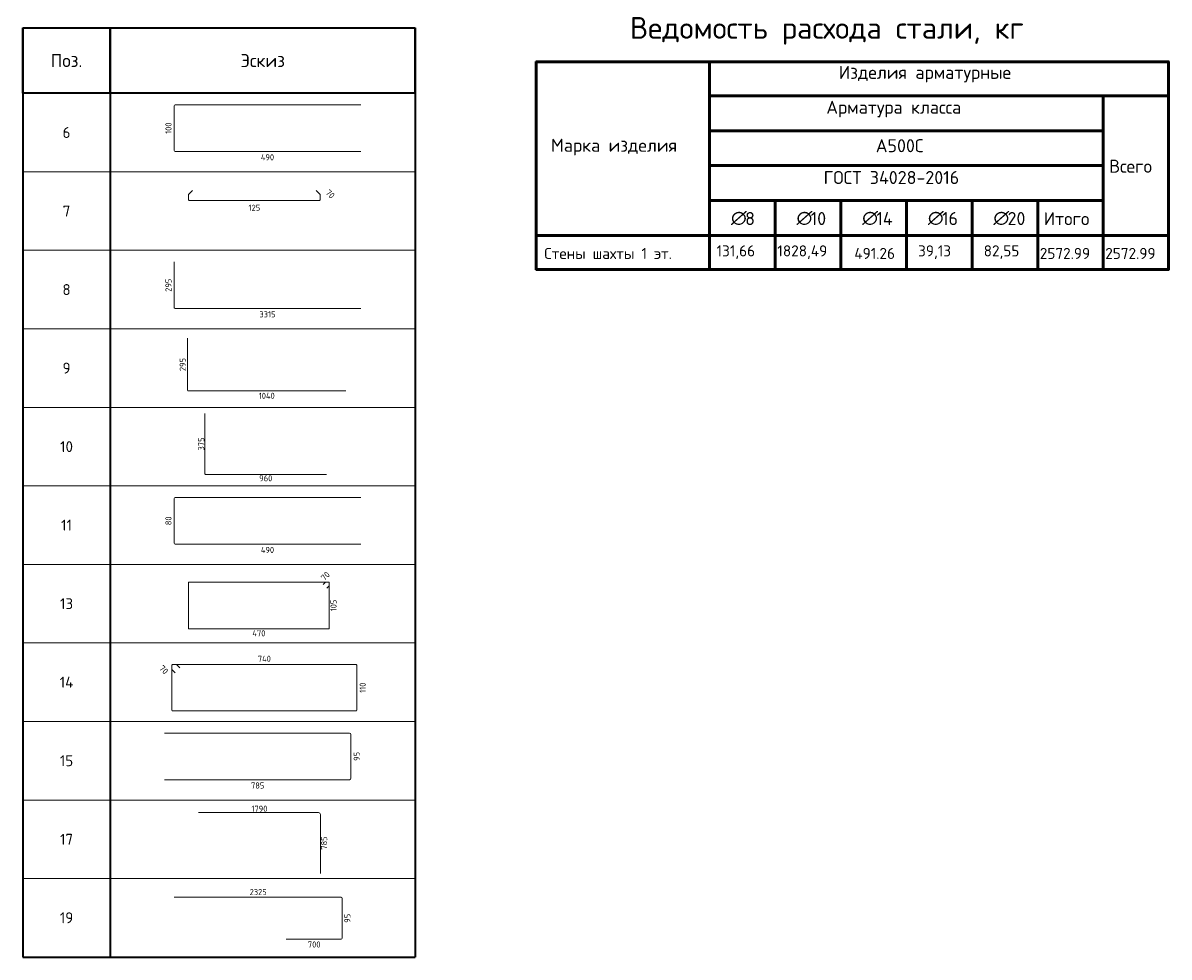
# Model space of a CAD drawing. Header units: millimetres. Extents: x 21507 to 30905, y 54178 to 61234.
# Tile 7 of 8: x 25647 to 30905, y 54178 to 58461. Entities that reach past the tile are written whole.
import ezdxf

# ---------------------------------------------------------------- set-up
doc = ezdxf.new("R2010")
doc.units = ezdxf.units.MM
doc.layers.add('Standard', color=7, linetype='Continuous', lineweight=25)
doc.layers.add('Экспликация_ описание', color=7, linetype='Continuous', lineweight=13)
doc.styles.add('ISOCPEUR', font='ISOCPEUR')

msp = doc.modelspace()

# ---------------------------------------------------------------- linework, layer by layer
at = {"layer": 'Standard', "color": 7, "linetype": 'Continuous', "lineweight": 35, "transparency": 33554687}
for p, q in [((25647.3, 58438.2), (27447.3, 58438.2)), ((25647.3, 58138.2), (25647.3, 58438.2)), ((25647.3, 58438.2), (25647.3, 57778.2)), ((26047.3, 58138.2), (26047.3, 58438.2)), ((26047.3, 58438.2), (26047.3, 57778.2)), ((27447.3, 58138.2), (27447.3, 58438.2)), ((27447.3, 58438.2), (27447.3, 57778.2)), ((27447.3, 58138.2), (25647.3, 58138.2)), ((25647.3, 58078.2), (25647.3, 57418.2)), ((26047.3, 58078.2), (26047.3, 57418.2)), ((27447.3, 58078.2), (27447.3, 57418.2)), ((25647.3, 57718.2), (25647.3, 57058.2)), ((26047.3, 57718.2), (26047.3, 57058.2)), ((27447.3, 57718.2), (27447.3, 57058.2)), ((25647.3, 57358.2), (25647.3, 56698.2)), ((26047.3, 57358.2), (26047.3, 56698.2)), ((27447.3, 57358.2), (27447.3, 56698.2)), ((25647.3, 56998.2), (25647.3, 56338.2)), ((26047.3, 56998.2), (26047.3, 56338.2)), ((27447.3, 56998.2), (27447.3, 56338.2)), ((25647.3, 56638.2), (25647.3, 55978.2)), ((26047.3, 56638.2), (26047.3, 55978.2)), ((27447.3, 56638.2), (27447.3, 55978.2)), ((25647.3, 56278.2), (25647.3, 55618.2)), ((26047.3, 56278.2), (26047.3, 55618.2)), ((27447.3, 56278.2), (27447.3, 55618.2)), ((25647.3, 55918.2), (25647.3, 55258.2)), ((26047.3, 55918.2), (26047.3, 55258.2)), ((27447.3, 55918.2), (27447.3, 55258.2)), ((25647.3, 55558.2), (25647.3, 54898.2)), ((26047.3, 55558.2), (26047.3, 54898.2)), ((27447.3, 55558.2), (27447.3, 54898.2)), ((25647.3, 55198.2), (25647.3, 54538.2)), ((26047.3, 55198.2), (26047.3, 54538.2)), ((27447.3, 55198.2), (27447.3, 54538.2)), ((25647.3, 54838.2), (25647.3, 54178.2)), ((26047.3, 54838.2), (26047.3, 54178.2)), ((27447.3, 54838.2), (27447.3, 54178.2)), ((25647.3, 54178.2), (27447.3, 54178.2))]:
    msp.add_line(p, q, dxfattribs=at)
at = {"layer": 'Standard', "color": 4, "linetype": 'Continuous', "lineweight": 18, "transparency": 33554687}
for p, q in [((26341.3, 57875.1), (26341.3, 58081.1)), ((26345.3, 58085), (27196.6, 58085)), ((27196.6, 57871.2), (26345.3, 57871.2)), ((26341.3, 57155.1), (26341.3, 57365)), ((27196.6, 57151.2), (26345.3, 57151.2)), ((26402.5, 56776.9), (26402.5, 57015.7)), ((27128.8, 56773.6), (26405.9, 56773.6)), ((26482.4, 56393.2), (26482.4, 56669.6)), ((27040.3, 56390.7), (26484.9, 56390.7)), ((26341.3, 56075.1), (26341.3, 56281.1)), ((26345.3, 56285), (27196.6, 56285)), ((27196.6, 56071.2), (26345.3, 56071.2))]:
    msp.add_line(p, q, dxfattribs=at)
at = {"layer": 'Standard', "color": 7, "linetype": 'Continuous', "lineweight": 13, "transparency": 33554687}
for p, q in [((25647.3, 57778.2), (27447.3, 57778.2)), ((25647.3, 57418.2), (27447.3, 57418.2)), ((25647.3, 57058.2), (27447.3, 57058.2)), ((25647.3, 56698.2), (27447.3, 56698.2)), ((25647.3, 56338.2), (27447.3, 56338.2)), ((25647.3, 55978.2), (27447.3, 55978.2)), ((25647.3, 55618.2), (27447.3, 55618.2)), ((25647.3, 55258.2), (27447.3, 55258.2)), ((25647.3, 54898.2), (27447.3, 54898.2)), ((25647.3, 54538.2), (27447.3, 54538.2)), ((25647.3, 54178.2), (27447.3, 54178.2))]:
    msp.add_line(p, q, dxfattribs=at)
at = {"layer": 'Standard', "color": 40, "linetype": 'Continuous', "lineweight": 18, "transparency": 33554687}
for p, q in [((26408.1, 57676), (26425.3, 57693.2)), ((26992.5, 57693.2), (27009.7, 57676)), ((26407.1, 57650), (26407.1, 57673.7)), ((27007.4, 57646.8), (26410.3, 57646.8)), ((27010.6, 57673.7), (27010.6, 57650)), ((26407.5, 55684.8), (26407.5, 55894.9)), ((26409.9, 55897.3), (27050.1, 55897.3)), ((27024.5, 55886.6), (27034.7, 55896.8)), ((27036.1, 55897.3), (27050.1, 55897.3)), ((27052, 55895.4), (27052, 55684.8)), ((27052, 55895.4), (27052, 55881.3)), ((27051.5, 55880), (27041.3, 55869.8)), ((27049.7, 55682.5), (26409.9, 55682.5)), ((26330.6, 55497.4), (26330.6, 55516.3)), ((26330.6, 55310), (26330.6, 55516.3)), ((26345.1, 55481.8), (26331.3, 55495.5)), ((26333.1, 55518.9), (27175.7, 55518.9)), ((26333.1, 55518.9), (26352.1, 55518.9)), ((26353.9, 55518.2), (26367.7, 55504.4)), ((27178.9, 55515.7), (27178.9, 55310)), ((27175.7, 55306.8), (26333.8, 55306.8))]:
    msp.add_line(p, q, dxfattribs=at)
at = {"layer": 'Standard', "color": 11, "linetype": 'Continuous', "lineweight": 18, "true_color": 0xff8c8c, "transparency": 33554687}
for p, q in [((27145.5, 55205), (26296.5, 55205)), ((27151.8, 54997.5), (27151.8, 55198.7)), ((26296.5, 54991.2), (27145.5, 54991.2))]:
    msp.add_line(p, q, dxfattribs=at)
at = {"layer": 'Standard', "color": 33, "linetype": 'Continuous', "lineweight": 18, "true_color": 0xf0a546, "transparency": 33554687}
for p, q in [((26452.4, 54840.7), (27003.4, 54840.7)), ((27011.7, 54832.5), (27011.7, 54561.1))]:
    msp.add_line(p, q, dxfattribs=at)
at = {"layer": 'Standard', "color": 211, "linetype": 'Continuous', "lineweight": 18, "true_color": 0xff54ff, "transparency": 33554687}
for p, q in [((27106.7, 54452.3), (26341.1, 54452.3)), ((27111.7, 54264.6), (27111.7, 54447.3)), ((26854.8, 54259.6), (27106.7, 54259.6))]:
    msp.add_line(p, q, dxfattribs=at)
at = {"layer": 'Standard', "color": 4, "linetype": 'Continuous', "lineweight": 18, "transparency": 33554687}
for centre, radius, start, end in [((26345.3, 58081.1), 3.94, 90, 180), ((26345.3, 57875.1), 3.94, 180, 270), ((26345.3, 57155.1), 3.94, 180, 270), ((26405.9, 56776.9), 3.34, 180, 270), ((26484.9, 56393.2), 2.57, 180, 270), ((26345.3, 56281.1), 3.94, 90, 180), ((26345.3, 56075.1), 3.94, 180, 270)]:
    msp.add_arc(centre, radius, start, end, dxfattribs=at)
at = {"layer": 'Standard', "color": 40, "linetype": 'Continuous', "lineweight": 18, "transparency": 33554687}
for centre, radius, start, end in [((26410.3, 57673.7), 3.2, 135, 180), ((27007.4, 57673.7), 3.2, 0, 45), ((26410.3, 57650), 3.2, 180, 270), ((27007.4, 57650), 3.2, 270, 0), ((26409.9, 55894.9), 2.37, 90, 180), ((27036.1, 55895.4), 1.9, 90, 135.0001), ((27050.1, 55895.4), 1.9, 0, 90), ((27050.1, 55895.4), 1.9, 0, 90), ((27050.1, 55881.3), 1.9, 315.0001, 0), ((26409.9, 55684.8), 2.37, 180, 270), ((27049.7, 55684.8), 2.37, 270, 0), ((26333.1, 55516.3), 2.56, 90, 180), ((26333.1, 55516.3), 2.56, 90, 180), ((26333.1, 55497.4), 2.56, 180, 225.0001), ((26352.1, 55516.3), 2.56, 45.0001, 90), ((27175.7, 55515.7), 3.2, 0, 90), ((26333.8, 55310), 3.2, 180, 270), ((27175.7, 55310), 3.2, 270, 0)]:
    msp.add_arc(centre, radius, start, end, dxfattribs=at)
at = {"layer": 'Standard', "color": 11, "linetype": 'Continuous', "lineweight": 18, "true_color": 0xff8c8c, "transparency": 33554687}
for centre, start, end in [((27145.5, 55198.7), 0, 90), ((27145.5, 54997.5), 270, 0)]:
    msp.add_arc(centre, 6.3, start, end, dxfattribs=at)
at = {"layer": 'Standard', "color": 33, "linetype": 'Continuous', "lineweight": 18, "true_color": 0xf0a546, "transparency": 33554687}
msp.add_arc((27003.4, 54832.5), 8.24, 0, 90, dxfattribs=at)
at = {"layer": 'Standard', "color": 211, "linetype": 'Continuous', "lineweight": 18, "true_color": 0xff54ff, "transparency": 33554687}
for centre, start, end in [((27106.7, 54447.3), 0, 90), ((27106.7, 54264.6), 270, 0)]:
    msp.add_arc(centre, 4.97, start, end, dxfattribs=at)
at = {"layer": 'Экспликация_ описание', "color": 7, "linetype": 'Continuous', "lineweight": 50, "transparency": 33554687}
for p, q in [((27999.6, 58282), (30904.9, 58282)), ((28001.3, 58283.7), (28001.3, 57329)), ((28796.9, 58286.4), (28796.9, 58123.7)), ((28796.9, 58286.4), (28796.9, 57483.7)), ((30902.2, 58283.7), (30902.2, 57329)), ((28794.3, 58126.4), (30603.1, 58126.4)), ((28794.3, 58126.4), (30899.6, 58126.4)), ((28796.9, 58129), (28796.9, 57963.7)), ((30599.6, 58126.4), (30899.6, 58126.4)), ((30602.2, 58129), (30602.2, 57483.7)), ((28794.3, 57966.4), (30603.1, 57966.4)), ((28794.3, 57646.4), (29098.9, 57646.4)), ((28796.9, 57649), (28796.9, 57483.7)), ((29095.3, 57646.4), (29399.9, 57646.4)), ((29098, 57649), (29098, 57483.7)), ((29396.4, 57646.4), (29701, 57646.4)), ((29399, 57649), (29399, 57483.7)), ((29697.4, 57646.4), (30002, 57646.4)), ((29700.1, 57649), (29700.1, 57483.7)), ((29998.5, 57646.4), (30303.1, 57646.4)), ((30001.1, 57649), (30001.1, 57483.7)), ((28799.6, 57486.4), (27996.9, 57486.4)), ((28794.3, 57486.4), (29098, 57486.4)), ((28794.3, 57486.4), (29098.9, 57486.4)), ((28796.9, 57489), (28796.9, 57326.4)), ((28796.9, 57487.2), (28796.9, 57326.4)), ((29095.3, 57486.4), (29399, 57486.4)), ((29095.3, 57486.4), (29399.9, 57486.4)), ((29098, 57489), (29098, 57326.4)), ((29396.4, 57486.4), (29700.1, 57486.4)), ((29396.4, 57486.4), (29701, 57486.4)), ((29399, 57489), (29399, 57326.4)), ((29697.4, 57486.4), (30001.1, 57486.4)), ((29697.4, 57486.4), (30002, 57486.4)), ((29700.1, 57489), (29700.1, 57326.4)), ((29998.5, 57486.4), (30302.2, 57486.4)), ((29998.5, 57486.4), (30303.1, 57486.4)), ((30001.1, 57489), (30001.1, 57326.4)), ((30299.6, 57486.4), (30602.2, 57486.4)), ((30302.2, 57489), (30302.2, 57326.4)), ((30599.6, 57486.4), (30902.2, 57486.4)), ((30599.6, 57486.4), (30899.6, 57486.4)), ((30602.2, 57489), (30602.2, 57326.4)), ((27999.6, 57330.8), (30904.9, 57330.8))]:
    msp.add_line(p, q, dxfattribs=at)
at = {"layer": 'Экспликация_ описание', "color": 7, "linetype": 'Continuous', "lineweight": 25, "transparency": 33554687}
for p, q in [((30899.6, 58286.4), (30899.6, 58123.7)), ((30899.6, 58129), (30899.6, 57483.7))]:
    msp.add_line(p, q, dxfattribs=at)
at = {"layer": 'Экспликация_ описание', "color": 7, "linetype": 'Continuous', "lineweight": 35, "transparency": 33554687}
for p, q in [((30602.2, 58129), (30602.2, 57963.7)), ((29098, 57649), (29098, 57483.7)), ((29399, 57649), (29399, 57483.7)), ((29700.1, 57649), (29700.1, 57483.7)), ((30001.1, 57649), (30001.1, 57483.7)), ((30302.2, 57649), (30302.2, 57483.7)), ((28799.6, 57486.4), (27996.9, 57486.4))]:
    msp.add_line(p, q, dxfattribs=at)
at = {"layer": 'Экспликация_ описание', "color": 7, "linetype": 'Continuous', "lineweight": 50, "transparency": 33554687}
for points in [[(28796.9, 57966.4), (28796.9, 57806.4), (30602.2, 57806.4), (30602.2, 57966.4), (28796.9, 57966.4)], [(28796.9, 57806.4), (28796.9, 57646.4), (30602.2, 57646.4), (30602.2, 57806.4), (28796.9, 57806.4)], [(30302.2, 57646.4), (30302.2, 57486.4), (30602.2, 57486.4), (30602.2, 57646.4), (30302.2, 57646.4)]]:
    msp.add_lwpolyline(points, close=True, dxfattribs=at)

# ---------------------------------------------------------------- texts
at = {"layer": 'Standard', "color": 7, "linetype": 'Continuous', "lineweight": 35, "transparency": 33554687, "attachment_point": 5, "style": 'ISOCPEUR'}
for s, insert, char_height, width in [('\\A1;{\\fISOCPEUR|i0|b0;\\H60.000000;\\W1.000000;\\C7;Поз.}\\P', (25847.3, 58288.2), 12, 174.736), ('\\A1;{\\fISOCPEUR|i0|b0;\\H60.000000;\\W1.000000;\\C7;Эскиз}\\P', (26747.3, 58288.2), 12, 235.356), ('\\A1;{\\fISOCPEUR|i0|b0;\\H50.000000;\\W1.000000;\\C7;6}\\P', (25847.3, 57958.2), 10, 54.444), ('\\A1;{\\fISOCPEUR|i0|b0;\\H50.000000;\\W1.000000;\\C7;7}\\P', (25847.3, 57598.2), 10, 54.444), ('\\A1;{\\fISOCPEUR|i0|b0;\\H50.000000;\\W1.000000;\\C7;8}\\P', (25847.3, 57238.2), 10, 54.444), ('\\A1;{\\fISOCPEUR|i0|b0;\\H50.000000;\\W1.000000;\\C7;9}\\P', (25847.3, 56878.2), 10, 54.444), ('\\A1;{\\fISOCPEUR|i0|b0;\\H50.000000;\\W1.000000;\\C7;10}\\P', (25847.3, 56518.2), 10, 78.75), ('\\A1;{\\fISOCPEUR|i0|b0;\\H50.000000;\\W1.000000;\\C7;11}\\P', (25847.3, 56158.2), 10, 65.625), ('\\A1;{\\fISOCPEUR|i0|b0;\\H50.000000;\\W1.000000;\\C7;13}\\P', (25847.3, 55798.2), 10, 78.75), ('\\A1;{\\fISOCPEUR|i0|b0;\\H50.000000;\\W1.000000;\\C7;14}\\P', (25847.3, 55438.2), 10, 84.118), ('\\A1;{\\fISOCPEUR|i0|b0;\\H50.000000;\\W1.000000;\\C7;15}\\P', (25847.3, 55078.2), 10, 78.75), ('\\A1;{\\fISOCPEUR|i0|b0;\\H50.000000;\\W1.000000;\\C7;17}\\P', (25847.3, 54718.2), 10, 78.75), ('\\A1;{\\fISOCPEUR|i0|b0;\\H50.000000;\\W1.000000;\\C7;19}\\P', (25847.3, 54358.2), 10, 78.75)]:
    msp.add_mtext(s, dxfattribs=dict(at, insert=insert, char_height=char_height, width=width))
at = {"layer": 'Standard', "color": 7, "linetype": 'Continuous', "lineweight": 25, "transparency": 33554687, "char_height": 28, "attachment_point": 5, "style": 'ISOCPEUR'}
for s, insert, width, rotation in [('\\A1;{\\fISOCPEUR|i0|b0;\\H28.000000;\\W1.000000;\\C7;100}\\P', (26314.9, 57978.1), 64.765, 90), ('\\A1;{\\fISOCPEUR|i0|b0;\\H28.000000;\\W1.000000;\\C7;70}\\P', (27057, 57676.2), 51.45, 315), ('\\A1;{\\fISOCPEUR|i0|b0;\\H28.000000;\\W1.000000;\\C7;295}\\P', (26314.9, 57258.1), 71.583, 90), ('\\A1;{\\fISOCPEUR|i0|b0;\\H28.000000;\\W1.000000;\\C7;295}\\P', (26380.1, 56894.6), 71.583, 90), ('\\A1;{\\fISOCPEUR|i0|b0;\\H28.000000;\\W1.000000;\\C7;375}\\P', (26465.1, 56530.2), 71.583, 90), ('\\A1;{\\fISOCPEUR|i0|b0;\\H28.000000;\\W1.000000;\\C7;80}\\P', (26314.9, 56178.1), 51.45, 90), ('\\A1;{\\fISOCPEUR|i0|b0;\\H28.000000;\\W1.000000;\\C7;70}\\P', (27034.6, 55924.8), 51.45, 45.0001), ('\\A1;{\\fISOCPEUR|i0|b0;\\H28.000000;\\W1.000000;\\C7;105}\\P', (27072, 55789.9), 64.765, 90), ('\\A1;{\\fISOCPEUR|i0|b0;\\H28.000000;\\W1.000000;\\C7;70}\\P', (26293.4, 55495.4), 51.45, 315.0001), ('\\A1;{\\fISOCPEUR|i0|b0;\\H28.000000;\\W1.000000;\\C7;110}\\P', (27205.8, 55412.9), 57.948, 90), ('\\A1;{\\fISOCPEUR|i0|b0;\\H28.000000;\\W1.000000;\\C7;95}\\P', (27178.3, 55098.1), 51.45, 90), ('\\A1;{\\fISOCPEUR|i0|b0;\\H28.000000;\\W1.000000;\\C7;785}\\P', (27028.9, 54700.9), 71.583, 90), ('\\A1;{\\fISOCPEUR|i0|b0;\\H28.000000;\\W1.000000;\\C7;95}\\P', (27135.5, 54356), 51.45, 90)]:
    msp.add_mtext(s, dxfattribs=dict(at, insert=insert, width=width, rotation=rotation))
for s, insert, width in [('\\A1;{\\fISOCPEUR|i0|b0;\\H28.000000;\\W1.000000;\\C7;490}\\P', (26769, 57844.7), 74.433), ('\\A1;{\\fISOCPEUR|i0|b0;\\H28.000000;\\W1.000000;\\C7;125}\\P', (26708.9, 57613.2), 64.765), ('\\A1;{\\fISOCPEUR|i0|b0;\\H28.000000;\\W1.000000;\\C7;3315}\\P', (26769, 57124.7), 84.933), ('\\A1;{\\fISOCPEUR|i0|b0;\\H28.000000;\\W1.000000;\\C7;1040}\\P', (26765.6, 56751.1), 87.794), ('\\A1;{\\fISOCPEUR|i0|b0;\\H28.000000;\\W1.000000;\\C7;960}\\P', (26761.3, 56373.4), 71.583), ('\\A1;{\\fISOCPEUR|i0|b0;\\H28.000000;\\W1.000000;\\C7;490}\\P', (26769, 56044.7), 74.433), ('\\A1;{\\fISOCPEUR|i0|b0;\\H28.000000;\\W1.000000;\\C7;470}\\P', (26729.8, 55662.5), 74.433), ('\\A1;{\\fISOCPEUR|i0|b0;\\H28.000000;\\W1.000000;\\C7;740}\\P', (26754.8, 55545.8), 74.433), ('\\A1;{\\fISOCPEUR|i0|b0;\\H28.000000;\\W1.000000;\\C7;785}\\P', (26724.1, 54964.7), 71.583), ('\\A1;{\\fISOCPEUR|i0|b0;\\H28.000000;\\W1.000000;\\C7;1790}\\P', (26732, 54858), 84.933), ('\\A1;{\\fISOCPEUR|i0|b0;\\H28.000000;\\W1.000000;\\C7;2325}\\P', (26726.4, 54476.1), 91.467), ('\\A1;{\\fISOCPEUR|i0|b0;\\H28.000000;\\W1.000000;\\C7;700}\\P', (26983.3, 54235.8), 71.583)]:
    msp.add_mtext(s, dxfattribs=dict(at, insert=insert, width=width))
at = {"layer": 'Экспликация_ описание', "color": 7, "linetype": 'Continuous', "lineweight": 35, "transparency": 33554687, "attachment_point": 7, "style": 'ISOCPEUR'}
for s, insert, char_height, width in [('\\A1;{\\fISOCPEUR|i0|b0;\\H99.815424;\\W1.000000;\\C7;Ведомость расхода стали, кг}\\P', (28431.2, 58360.8), 99.815, 1930.904), ('\\A1;{\\fISOCPEUR|i0|b0;\\H59.795367;\\W1.000000;\\C7;Изделия арматурные}\\P', (29389.8, 58187.8), 59.795, 815.759), ('\\A1;{\\fISOCPEUR|i0|b0;\\H59.795367;\\W1.000000;\\C7;Арматура класса}\\P', (29332.4, 58027.8), 59.795, 693.097), ('\\A1;{\\fISOCPEUR|i0|b0;\\H59.795367;\\W1.000000;\\C7;Марка изделия}\\P', (28069.5, 57853.6), 59.795, 588.358), ('\\A1;{\\fISOCPEUR|i0|b0;\\H59.795367;\\W1.000000;\\C7;А500С}\\P', (29559.5, 57867.8), 59.795, 249.607), ('\\A1;{\\fISOCPEUR|i0|b0;\\H59.795367;\\W1.000000;\\C7;ГОСТ 34028-2016}\\P', (29320.2, 57722), 59.795, 656.652), ('\\A1;{\\fISOCPEUR|i0|b0;\\H59.795367;\\W1.000000;\\C7;Всего}\\P', (30629.9, 57773.8), 59.795, 237.565), ('\\A1;{\\fISOCPEUR|i0|b0;\\H59.795367;\\W1.000000;\\C7;∅}\\P', (28895.1, 57534), 59.795, 78.278), ('\\A1;{\\fISOCPEUR|i0|b0;\\H59.795367;\\W1.000000;\\C7; 8}\\P', (28922, 57534), 59.795, 103.645), ('\\A1;{\\fISOCPEUR|i0|b0;\\H59.795367;\\W1.000000;\\C7;∅}\\P', (29195.8, 57534), 59.795, 78.278), ('\\A1;{\\fISOCPEUR|i0|b0;\\H59.795367;\\W1.000000;\\C7; 10}\\P', (29222.7, 57534), 59.795, 132.093), ('\\A1;{\\fISOCPEUR|i0|b0;\\H59.795367;\\W1.000000;\\C7;∅}\\P', (29497, 57534), 59.795, 78.278), ('\\A1;{\\fISOCPEUR|i0|b0;\\H59.795367;\\W1.000000;\\C7; 14}\\P', (29524, 57534), 59.795, 138.309), ('\\A1;{\\fISOCPEUR|i0|b0;\\H59.795367;\\W1.000000;\\C7;∅}\\P', (29798.3, 57534), 59.795, 78.278), ('\\A1;{\\fISOCPEUR|i0|b0;\\H59.795367;\\W1.000000;\\C7; 16}\\P', (29825.2, 57534), 59.795, 132.093), ('\\A1;{\\fISOCPEUR|i0|b0;\\H59.795367;\\W1.000000;\\C7;∅}\\P', (30099, 57534), 59.795, 78.278), ('\\A1;{\\fISOCPEUR|i0|b0;\\H59.795367;\\W1.000000;\\C7; 20}\\P', (30125.9, 57534), 59.795, 146.77), ('\\A1;{\\fISOCPEUR|i0|b0;\\H59.795367;\\W1.000000;\\C7;Итого}\\P', (30329.6, 57533.5), 59.795, 255.625), ('\\A1;{\\fISOCPEUR|i0|b0;\\H50.595367;\\W1.000000;\\C7;Стены шахты 1 эт.}\\P', (28039, 57378.6), 50.595, 636.692), ('\\A1;{\\fISOCPEUR|i0|b0;\\H50.595367;\\W1.000000;\\C7;131,66}\\P', (28829, 57378.6), 50.595, 196.104), ('\\A1;{\\fISOCPEUR|i0|b0;\\H50.595367;\\W1.000000;\\C7;1828,49}\\P', (29107.9, 57378.6), 50.595, 248.361), ('\\A1;{\\fISOCPEUR|i0|b0;\\H50.595367;\\W1.000000;\\C7;491.26}\\P', (29461, 57378.6), 50.595, 210.032), ('\\A1;{\\fISOCPEUR|i0|b0;\\H50.595367;\\W1.000000;\\C7;39,13}\\P', (29753.6, 57378.6), 50.595, 171.533), ('\\A1;{\\fISOCPEUR|i0|b0;\\H50.595367;\\W1.000000;\\C7;82,55}\\P', (30054.3, 57378.6), 50.595, 183.163), ('\\A1;{\\fISOCPEUR|i0|b0;\\H50.595367;\\W1.000000;\\C7;2572.99}\\P', (30311.9, 57378.6), 50.595, 251.9), ('\\A1;{\\fISOCPEUR|i0|b0;\\H50.595367;\\W1.000000;\\C7;2572.99}\\P', (30612.1, 57378.6), 50.595, 251.9)]:
    msp.add_mtext(s, dxfattribs=dict(at, insert=insert, char_height=char_height, width=width))

doc.saveas('drawing.dxf')
